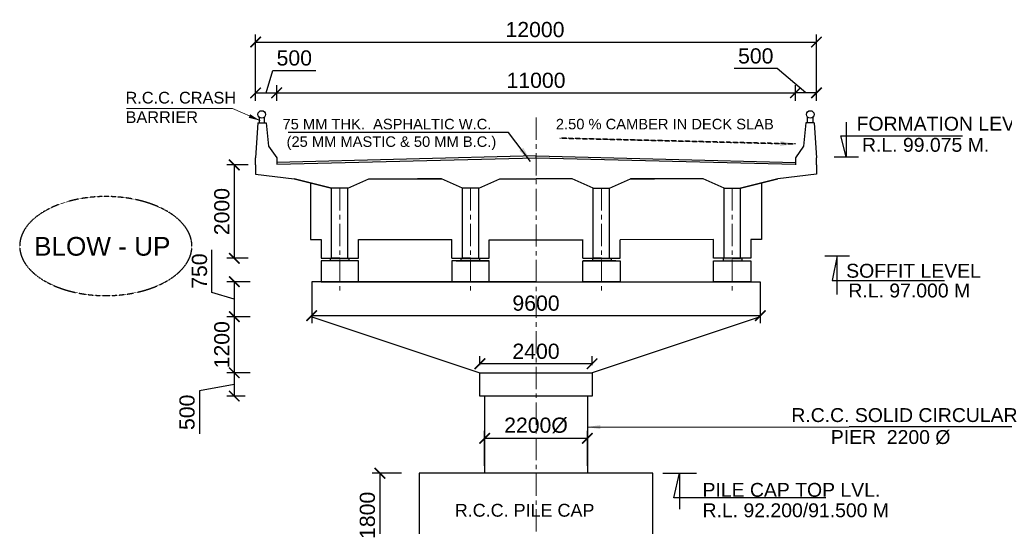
# Model space of a CAD drawing. Header units: millimetres. Extents: x -7734343280 to -3864522140, y -13315289801 to -345766.
# Tile 5 of 22: x -3864769075 to -3864726934, y -6657771580 to -6657749896. Entities that reach past the tile are written whole.
import ezdxf

# ---------------------------------------------------------------- set-up
doc = ezdxf.new("R2010")
doc.units = ezdxf.units.MM
doc.header["$MEASUREMENT"] = 0
doc.header["$PDMODE"] = 2
doc.linetypes.add('CENTER', pattern=[50.8, 31.75, -6.35, 6.35, -6.35])
doc.linetypes.add('DASHED', pattern=[0.75, 0.5, -0.25])
for name, color, linetype, lineweight in [('CEN', 3, 'CENTER', 13), ('DIM', 7, 'Continuous', 15), ('STR', 7, 'Continuous', 25)]:
    doc.layers.add(name, color=color, linetype=linetype, lineweight=lineweight)
doc.layers.add('CHNGE', color=7, linetype='Continuous')
doc.layers.add('TEXT', color=7, linetype='Continuous')
doc.styles.add('ROMANS', font='arial.ttf')
doc.dimstyles.new('ISO-25$7', dxfattribs={"dimtxt": 300, "dimasz": 200, "dimexe": 35, "dimexo": 30, "dimgap": 100, "dimtad": 1, "dimdec": 0, "dimtxsty": 'ROMANS', "dimcen": 130, "dimclrt": 2, "dimadec": 0, "dimazin": 0, "dimtfac": 1, "dimtdec": 0, "dimtmove": 0, "dimatfit": 3, "dimfxl": 1, "dimarcsym": 0})
doc.dimstyles.new('ROMANS', dxfattribs={"dimtxt": 650, "dimasz": 650, "dimexe": 325, "dimexo": 325, "dimgap": 325, "dimtad": 1, "dimdec": 0, "dimzin": 9, "dimdsep": 46, "dimtxsty": 'ROMANS', "dimcen": 325, "dimclrd": 4, "dimclre": 4, "dimclrt": 6, "dimadec": 0, "dimazin": 0, "dimtfac": 1, "dimtdec": 0, "dimtmove": 0, "dimatfit": 3, "dimfxl": 1, "dimtolj": 1, "dimtzin": 9, "dimarcsym": 0})

# ---------------------------------------------------------------- blocks, each defined once
blk = doc.blocks.new('_ArchTick')
at = {"color": 0, "linetype": 'ByBlock', "const_width": 0.15}
blk.add_lwpolyline([(-0.5, -0.5), (0.5, 0.5)], dxfattribs=at)
blk = doc.blocks.new('*D201')
at = {"layer": 'CHNGE', "color": 4, "lineweight": -2, "transparency": 16777216}
for p, q in [((-3864752734.884744, -6657769310.985193), (-3864753984.884744, -6657769310.985193)), ((-3864753659.884744, -6657769310.985193), (-3864753659.884744, -6657772910.985193)), ((-3864752804.884744, -6657772910.985193), (-3864753984.884744, -6657772910.985193))]:
    blk.add_line(p, q, dxfattribs=at)
at = {"layer": 'Defpoints', "color": 0, "lineweight": 30, "transparency": 16777216}
for p in [(-3864752409.884744, -6657769310.985193), (-3864753659.884744, -6657772910.985193), (-3864752479.884744, -6657772910.985193)]:
    blk.add_point(p, dxfattribs=at)
at = {"layer": 'CHNGE', "color": 4, "lineweight": -2, "transparency": 16777216, "xscale": 450, "yscale": 450, "zscale": 450}
for p, rotation in [((-3864753659.884744, -6657769310.985193), 90), ((-3864753659.884744, -6657772910.985193), 270)]:
    blk.add_blockref('_ArchTick', p, dxfattribs=dict(at, rotation=rotation))
at = {"layer": 'CHNGE', "color": 7, "transparency": 16777216, "insert": (-3864754191.757185, -6657771110.985194), "char_height": 650, "attachment_point": 5, "rotation": 90, "style": 'ROMANS'}
blk.add_mtext('\\A1;1800', dxfattribs=at)
blk = doc.blocks.new('*D210')
at = {"layer": 'CHNGE', "color": 4, "lineweight": -2, "transparency": 16777216}
for p, q in [((-3864749176.77404, -6657768985.985193), (-3864749176.77404, -6657767488.846016)), ((-3864749176.77404, -6657767813.846016), (-3864744776.77404, -6657767813.846016)), ((-3864744776.77404, -6657768985.985193), (-3864744776.77404, -6657767488.846016))]:
    blk.add_line(p, q, dxfattribs=at)
at = {"layer": 'Defpoints', "color": 0, "lineweight": 30, "transparency": 16777216}
for p in [(-3864744776.77404, -6657767813.846016), (-3864749176.77404, -6657769310.985193), (-3864744776.77404, -6657769310.985193)]:
    blk.add_point(p, dxfattribs=at)
at = {"layer": 'CHNGE', "color": 4, "lineweight": -2, "transparency": 16777216, "xscale": 450, "yscale": 450, "zscale": 450, "rotation": 180}
blk.add_blockref('_ArchTick', (-3864749176.77404, -6657767813.846016), dxfattribs=at)
at = {"layer": 'CHNGE', "color": 4, "lineweight": -2, "transparency": 16777216, "xscale": 450, "yscale": 450, "zscale": 450}
blk.add_blockref('_ArchTick', (-3864744776.77404, -6657767813.846016), dxfattribs=at)
at = {"layer": 'CHNGE', "color": 7, "transparency": 16777216, "insert": (-3864746976.77404, -6657767263.794856), "char_height": 650, "attachment_point": 5, "style": 'ROMANS'}
blk.add_mtext('\\A1;2200%%C', dxfattribs=at)
blk = doc.blocks.new('*D211')
at = {"layer": 'CHNGE', "color": 4, "lineweight": -2, "transparency": 16777216}
for p, q in [((-3864758976.774054, -6657753371.286219), (-3864758976.774054, -6657750529.175627)), ((-3864734976.774054, -6657753371.286218), (-3864734976.774054, -6657750529.175627)), ((-3864758976.774054, -6657750854.175627), (-3864734976.774054, -6657750854.175627))]:
    blk.add_line(p, q, dxfattribs=at)
at = {"layer": 'Defpoints', "color": 0, "lineweight": 30, "transparency": 16777216}
for p in [(-3864734976.774054, -6657750854.175627), (-3864758976.774054, -6657753696.286219), (-3864734976.774054, -6657753696.286218)]:
    blk.add_point(p, dxfattribs=at)
at = {"layer": 'CHNGE', "color": 4, "lineweight": -2, "transparency": 16777216, "xscale": 450, "yscale": 450, "zscale": 450, "rotation": 180}
blk.add_blockref('_ArchTick', (-3864758976.774054, -6657750854.175627), dxfattribs=at)
at = {"layer": 'CHNGE', "color": 4, "lineweight": -2, "transparency": 16777216, "xscale": 450, "yscale": 450, "zscale": 450}
blk.add_blockref('_ArchTick', (-3864734976.774054, -6657750854.175627), dxfattribs=at)
at = {"layer": 'CHNGE', "color": 7, "transparency": 16777216, "insert": (-3864747020.670105, -6657750322.303185), "char_height": 650, "attachment_point": 5, "style": 'ROMANS'}
blk.add_mtext('\\A1;12000', dxfattribs=at)
blk = doc.blocks.new('*D212')
at = {"layer": 'CHNGE', "color": 4, "lineweight": -2, "transparency": 16777216}
for p, q in [((-3864736655.136055, -6657751982.175627), (-3864738489.037828, -6657751982.175627)), ((-3864735426.774054, -6657753026.570827), (-3864736655.136055, -6657751982.175627)), ((-3864735876.774054, -6657753371.286218), (-3864735876.774054, -6657752701.570827)), ((-3864734976.774054, -6657753371.286218), (-3864734976.774054, -6657752701.570827)), ((-3864734976.774054, -6657753026.570827), (-3864735876.774054, -6657753026.570827))]:
    blk.add_line(p, q, dxfattribs=at)
at = {"layer": 'Defpoints', "color": 0, "lineweight": 30, "transparency": 16777216}
for p in [(-3864735876.774054, -6657753026.570827), (-3864735876.774054, -6657753696.286218), (-3864734976.774054, -6657753696.286218)]:
    blk.add_point(p, dxfattribs=at)
at = {"layer": 'CHNGE', "color": 4, "lineweight": -2, "transparency": 16777216, "xscale": 450, "yscale": 450, "zscale": 450, "rotation": 180}
blk.add_blockref('_ArchTick', (-3864735876.774054, -6657753026.570827), dxfattribs=at)
at = {"layer": 'CHNGE', "color": 4, "lineweight": -2, "transparency": 16777216, "xscale": 450, "yscale": 450, "zscale": 450}
blk.add_blockref('_ArchTick', (-3864734976.774054, -6657753026.570827), dxfattribs=at)
at = {"layer": 'CHNGE', "color": 7, "transparency": 16777216, "insert": (-3864737572.086942, -6657751450.303185), "char_height": 650, "attachment_point": 5, "style": 'ROMANS'}
blk.add_mtext('\\A1;500', dxfattribs=at)
blk = doc.blocks.new('*D213')
at = {"layer": 'CHNGE', "color": 4, "lineweight": -2, "transparency": 16777216}
for p, q in [((-3864758076.774054, -6657753371.286218), (-3864758076.774054, -6657752701.570827)), ((-3864735876.774054, -6657753371.286218), (-3864735876.774054, -6657752701.570827)), ((-3864758076.774054, -6657753026.570827), (-3864735876.774054, -6657753026.570827))]:
    blk.add_line(p, q, dxfattribs=at)
at = {"layer": 'Defpoints', "color": 0, "lineweight": 30, "transparency": 16777216}
for p in [(-3864735876.774054, -6657753026.570827), (-3864758076.774054, -6657753696.286218), (-3864735876.774054, -6657753696.286218)]:
    blk.add_point(p, dxfattribs=at)
at = {"layer": 'CHNGE', "color": 4, "lineweight": -2, "transparency": 16777216, "xscale": 450, "yscale": 450, "zscale": 450, "rotation": 180}
blk.add_blockref('_ArchTick', (-3864758076.774054, -6657753026.570827), dxfattribs=at)
at = {"layer": 'CHNGE', "color": 4, "lineweight": -2, "transparency": 16777216, "xscale": 450, "yscale": 450, "zscale": 450}
blk.add_blockref('_ArchTick', (-3864735876.774054, -6657753026.570827), dxfattribs=at)
at = {"layer": 'CHNGE', "color": 7, "transparency": 16777216, "insert": (-3864746976.774054, -6657752494.698384), "char_height": 650, "attachment_point": 5, "style": 'ROMANS'}
blk.add_mtext('\\A1;11000', dxfattribs=at)
blk = doc.blocks.new('*D214')
at = {"layer": 'CHNGE', "color": 4, "lineweight": -2, "transparency": 16777216}
for p, q in [((-3864758526.774054, -6657753026.570827), (-3864758239.712321, -6657752069.698384)), ((-3864758239.712321, -6657752069.698384), (-3864756405.810548, -6657752069.698384)), ((-3864758976.774054, -6657753046.286219), (-3864758976.774054, -6657752701.570827)), ((-3864758076.774054, -6657753046.286219), (-3864758076.774054, -6657752701.570827)), ((-3864758976.774054, -6657753026.570827), (-3864758076.774054, -6657753026.570827))]:
    blk.add_line(p, q, dxfattribs=at)
at = {"layer": 'Defpoints', "color": 0, "lineweight": 30, "transparency": 16777216}
for p in [(-3864758076.774054, -6657753026.570827), (-3864758976.774054, -6657753371.286219), (-3864758076.774054, -6657753371.286219)]:
    blk.add_point(p, dxfattribs=at)
at = {"layer": 'CHNGE', "color": 4, "lineweight": -2, "transparency": 16777216, "xscale": 450, "yscale": 450, "zscale": 450, "rotation": 180}
blk.add_blockref('_ArchTick', (-3864758976.774054, -6657753026.570827), dxfattribs=at)
at = {"layer": 'CHNGE', "color": 4, "lineweight": -2, "transparency": 16777216, "xscale": 450, "yscale": 450, "zscale": 450}
blk.add_blockref('_ArchTick', (-3864758076.774054, -6657753026.570827), dxfattribs=at)
at = {"layer": 'CHNGE', "color": 7, "transparency": 16777216, "insert": (-3864757322.761435, -6657751537.825942), "char_height": 650, "attachment_point": 5, "style": 'ROMANS'}
blk.add_mtext('\\A1;500', dxfattribs=at)
blk = doc.blocks.new('*D215')
at = {"layer": 'CHNGE', "color": 4, "lineweight": -2, "transparency": 16777216}
for p, q in [((-3864760846.757186, -6657761572.128335), (-3864760846.757186, -6657759743.547162)), ((-3864759211.774049, -6657761109.190067), (-3864760214.884744, -6657761109.190067)), ((-3864759889.884744, -6657761109.190067), (-3864759889.884744, -6657762609.190067)), ((-3864759889.884744, -6657761859.190067), (-3864760846.757186, -6657761572.128335)), ((-3864759211.774049, -6657762609.190067), (-3864760214.884744, -6657762609.190067))]:
    blk.add_line(p, q, dxfattribs=at)
at = {"layer": 'Defpoints', "color": 0, "lineweight": 30, "transparency": 16777216}
for p in [(-3864758886.774049, -6657761109.190067), (-3864759889.884744, -6657762609.190067), (-3864758886.774049, -6657762609.190067)]:
    blk.add_point(p, dxfattribs=at)
at = {"layer": 'CHNGE', "color": 4, "lineweight": -2, "transparency": 16777216, "xscale": 450, "yscale": 450, "zscale": 450}
for p, rotation in [((-3864759889.884744, -6657761109.190067), 90), ((-3864759889.884744, -6657762609.190067), 270)]:
    blk.add_blockref('_ArchTick', p, dxfattribs=dict(at, rotation=rotation))
at = {"layer": 'CHNGE', "color": 7, "transparency": 16777216, "insert": (-3864761378.629627, -6657760657.837749), "char_height": 650, "attachment_point": 5, "rotation": 90, "style": 'ROMANS'}
blk.add_mtext('\\A1;750', dxfattribs=at)
blk = doc.blocks.new('*D216')
at = {"layer": 'CHNGE', "color": 4, "lineweight": -2, "transparency": 16777216}
for p, q in [((-3864759211.774049, -6657762609.190067), (-3864760214.884744, -6657762609.190067)), ((-3864759889.884744, -6657762609.190067), (-3864759889.884744, -6657765009.190067)), ((-3864759214.884744, -6657765009.190067), (-3864760214.884744, -6657765009.190067))]:
    blk.add_line(p, q, dxfattribs=at)
at = {"layer": 'Defpoints', "color": 0, "lineweight": 30, "transparency": 16777216}
for p in [(-3864758886.774049, -6657762609.190067), (-3864759889.884744, -6657765009.190067), (-3864758889.884744, -6657765009.190067)]:
    blk.add_point(p, dxfattribs=at)
at = {"layer": 'CHNGE', "color": 4, "lineweight": -2, "transparency": 16777216, "xscale": 450, "yscale": 450, "zscale": 450}
for p, rotation in [((-3864759889.884744, -6657762609.190067), 90), ((-3864759889.884744, -6657765009.190067), 270)]:
    blk.add_blockref('_ArchTick', p, dxfattribs=dict(at, rotation=rotation))
at = {"layer": 'CHNGE', "color": 7, "transparency": 16777216, "insert": (-3864760421.757185, -6657763809.190068), "char_height": 650, "attachment_point": 5, "rotation": 90, "style": 'ROMANS'}
blk.add_mtext('\\A1;1200', dxfattribs=at)
blk = doc.blocks.new('*D217')
at = {"layer": 'CHNGE', "color": 4, "lineweight": -2, "transparency": 16777216}
for p, q in [((-3864759214.884744, -6657765009.190067), (-3864760214.884744, -6657765009.190067)), ((-3864759889.884744, -6657765009.190067), (-3864759889.884744, -6657766009.190068)), ((-3864759889.884744, -6657765509.190068), (-3864761378.629628, -6657765783.846015)), ((-3864761378.629628, -6657765783.846015), (-3864761378.629628, -6657767617.747788)), ((-3864759424.884744, -6657766009.190068), (-3864760214.884744, -6657766009.190068))]:
    blk.add_line(p, q, dxfattribs=at)
at = {"layer": 'Defpoints', "color": 0, "lineweight": 30, "transparency": 16777216}
for p in [(-3864758889.884744, -6657765009.190067), (-3864759889.884744, -6657766009.190068), (-3864759099.884744, -6657766009.190068)]:
    blk.add_point(p, dxfattribs=at)
at = {"layer": 'CHNGE', "color": 4, "lineweight": -2, "transparency": 16777216, "xscale": 450, "yscale": 450, "zscale": 450}
for p, rotation in [((-3864759889.884744, -6657765009.190067), 90), ((-3864759889.884744, -6657766009.190068), 270)]:
    blk.add_blockref('_ArchTick', p, dxfattribs=dict(at, rotation=rotation))
at = {"layer": 'CHNGE', "color": 7, "transparency": 16777216, "insert": (-3864761910.502069, -6657766700.796903), "char_height": 650, "attachment_point": 5, "rotation": 90, "style": 'ROMANS'}
blk.add_mtext('\\A1;500', dxfattribs=at)
blk = doc.blocks.new('*D218')
at = {"layer": 'CHNGE', "color": 4, "lineweight": -2, "transparency": 16777216}
for p, q in [((-3864759301.774054, -6657756109.190066), (-3864760214.884743, -6657756109.190066)), ((-3864759889.884743, -6657756109.190066), (-3864759889.884743, -6657760109.190063)), ((-3864759301.77406, -6657760109.190063), (-3864760214.884743, -6657760109.190063))]:
    blk.add_line(p, q, dxfattribs=at)
at = {"layer": 'Defpoints', "color": 0, "lineweight": 30, "transparency": 16777216}
for p in [(-3864758976.774054, -6657756109.190066), (-3864759889.884743, -6657760109.190063), (-3864758976.77406, -6657760109.190063)]:
    blk.add_point(p, dxfattribs=at)
at = {"layer": 'CHNGE', "color": 4, "lineweight": -2, "transparency": 16777216, "xscale": 450, "yscale": 450, "zscale": 450}
for p, rotation in [((-3864759889.884743, -6657756109.190066), 90), ((-3864759889.884743, -6657760109.190063), 270)]:
    blk.add_blockref('_ArchTick', p, dxfattribs=dict(at, rotation=rotation))
at = {"layer": 'CHNGE', "color": 7, "transparency": 16777216, "insert": (-3864760421.757184, -6657758109.190065), "char_height": 650, "attachment_point": 5, "rotation": 90, "style": 'ROMANS'}
blk.add_mtext('\\A1;2000', dxfattribs=at)
blk = doc.blocks.new('*D164')
at = {"layer": 'CHNGE', "color": 4, "lineweight": -2, "transparency": 16777216}
for p, q in [((-3864756576.774048, -6657761434.190067), (-3864756576.774048, -6657762888.846016)), ((-3864737376.774048, -6657761434.190049), (-3864737376.774048, -6657762888.846016)), ((-3864756576.774048, -6657762563.846016), (-3864737376.774048, -6657762563.846016))]:
    blk.add_line(p, q, dxfattribs=at)
at = {"layer": 'Defpoints', "color": 0, "lineweight": 30, "transparency": 16777216}
for p in [(-3864756576.774048, -6657761109.190067), (-3864737376.774048, -6657761109.190049), (-3864737376.774048, -6657762563.846016)]:
    blk.add_point(p, dxfattribs=at)
at = {"layer": 'CHNGE', "color": 4, "lineweight": -2, "transparency": 16777216, "xscale": 450, "yscale": 450, "zscale": 450, "rotation": 180}
blk.add_blockref('_ArchTick', (-3864756576.774048, -6657762563.846016), dxfattribs=at)
at = {"layer": 'CHNGE', "color": 4, "lineweight": -2, "transparency": 16777216, "xscale": 450, "yscale": 450, "zscale": 450}
blk.add_blockref('_ArchTick', (-3864737376.774048, -6657762563.846016), dxfattribs=at)
at = {"layer": 'CHNGE', "color": 7, "transparency": 16777216, "insert": (-3864746976.774048, -6657762031.973574), "char_height": 650, "attachment_point": 5, "style": 'ROMANS'}
blk.add_mtext('\\A1;9600', dxfattribs=at)
blk = doc.blocks.new('*D196')
at = {"layer": 'CHNGE', "color": 4, "lineweight": -2, "transparency": 16777216}
for p, q in [((-3864749376.774041, -6657764684.190067), (-3864749376.774042, -6657764298.809713)), ((-3864744576.774041, -6657764684.19006), (-3864744576.774042, -6657764298.809706)), ((-3864744576.774041, -6657764623.809706), (-3864749376.774041, -6657764623.809713))]:
    blk.add_line(p, q, dxfattribs=at)
at = {"layer": 'Defpoints', "color": 0, "lineweight": 30, "transparency": 16777216}
for p in [(-3864749376.774041, -6657764623.809713), (-3864749376.77404, -6657765009.190067), (-3864744576.77404, -6657765009.19006)]:
    blk.add_point(p, dxfattribs=at)
at = {"layer": 'CHNGE', "color": 4, "lineweight": -2, "transparency": 16777216, "xscale": 450, "yscale": 450, "zscale": 450}
for p, rotation in [((-3864749376.774041, -6657764623.809713), 180.0000000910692), ((-3864744576.774041, -6657764623.809706), 9.106923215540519e-08)]:
    blk.add_blockref('_ArchTick', p, dxfattribs=dict(at, rotation=rotation))
at = {"layer": 'CHNGE', "color": 7, "transparency": 16777216, "insert": (-3864746976.774042, -6657764091.937267), "char_height": 650, "attachment_point": 5, "rotation": 0.0000000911, "style": 'ROMANS'}
blk.add_mtext('\\A1;2400', dxfattribs=at)

msp = doc.modelspace()

# ---------------------------------------------------------------- hatches: boundary and pattern name
at = {"layer": 'TEXT'}
for points in [[(-3864755010.865894, -6657760212.940711), (-3864755010.865894, -6657760109.190063), (-3864755808.947811, -6657760109.190063), (-3864755808.947811, -6657760212.940711)], [(-3864754989.102714, -6657760212.940711), (-3864754989.102714, -6657760109.190063), (-3864755787.184631, -6657760109.190063), (-3864755787.184631, -6657760212.940711)], [(-3864749410.865894, -6657760212.940711), (-3864749410.865894, -6657760109.190063), (-3864750208.947811, -6657760109.190063), (-3864750208.947811, -6657760212.940711)], [(-3864749410.865894, -6657760212.940711), (-3864749410.865894, -6657760109.190063), (-3864750208.947811, -6657760109.190063), (-3864750208.947811, -6657760212.940711)], [(-3864749389.102714, -6657760212.940711), (-3864749389.102714, -6657760109.190063), (-3864750187.184631, -6657760109.190063), (-3864750187.184631, -6657760212.940711)], [(-3864749389.102713, -6657760212.940711), (-3864749389.102713, -6657760109.190063), (-3864750187.18463, -6657760109.190063), (-3864750187.18463, -6657760212.940711)], [(-3864744564.445385, -6657760212.940711), (-3864744564.445385, -6657760109.190063), (-3864743766.363468, -6657760109.190063), (-3864743766.363468, -6657760212.940711)], [(-3864744564.445385, -6657760212.940711), (-3864744564.445385, -6657760109.190063), (-3864743766.363468, -6657760109.190063), (-3864743766.363468, -6657760212.940711)], [(-3864744542.682205, -6657760212.940711), (-3864744542.682205, -6657760109.190063), (-3864743744.600288, -6657760109.190063), (-3864743744.600288, -6657760212.940711)], [(-3864744542.682204, -6657760212.940711), (-3864744542.682204, -6657760109.190063), (-3864743744.600287, -6657760109.190063), (-3864743744.600287, -6657760212.940711)], [(-3864738964.445385, -6657760212.940711), (-3864738964.445385, -6657760109.190063), (-3864738166.363468, -6657760109.190063), (-3864738166.363468, -6657760212.940711)], [(-3864738942.682204, -6657760212.940711), (-3864738942.682204, -6657760109.190063), (-3864738144.600287, -6657760109.190063), (-3864738144.600287, -6657760212.940711)]]:
    msp.add_hatch(color=7, dxfattribs=at).paths.add_polyline_path(points)

# ---------------------------------------------------------------- linework, layer by layer
at = {"color": 7}
for p, q in [((-3864758876.774054, -6657754309.190066), (-3864758976.774054, -6657755809.190066)), ((-3864758876.774054, -6657754309.190066), (-3864758526.774054, -6657754309.190066)), ((-3864758526.774054, -6657754309.190066), (-3864758426.774054, -6657755309.190066)), ((-3864735426.774054, -6657754309.190066), (-3864735526.774054, -6657755309.190066)), ((-3864735076.774054, -6657754309.190066), (-3864735426.774054, -6657754309.190066)), ((-3864735076.774054, -6657754309.190066), (-3864734976.774054, -6657755809.190066)), ((-3864758426.774054, -6657755309.190066), (-3864758076.774054, -6657755809.190066)), ((-3864735526.774054, -6657755309.190066), (-3864735876.774054, -6657755809.190066)), ((-3864758976.774054, -6657756109.190066), (-3864758976.774054, -6657755809.190066)), ((-3864758976.774054, -6657756109.190066), (-3864758976.774054, -6657755809.190066)), ((-3864758076.774054, -6657755809.190066), (-3864758076.774054, -6657756083.781259)), ((-3864758076.774054, -6657756083.781259), (-3864758076.774054, -6657756083.781259)), ((-3864758076.774054, -6657756083.781259), (-3864758076.774054, -6657756083.781259)), ((-3864735876.774054, -6657755809.190066), (-3864735876.774054, -6657756083.781259)), ((-3864735876.774054, -6657756083.781259), (-3864735876.774054, -6657756083.781259)), ((-3864735876.774054, -6657756083.781259), (-3864735876.774054, -6657756083.781259)), ((-3864735876.774054, -6657756083.781259), (-3864735876.774054, -6657756083.781259)), ((-3864735876.774054, -6657756083.781259), (-3864735876.774054, -6657756083.781259)), ((-3864758976.774054, -6657756109.190066), (-3864758976.774054, -6657756509.190067)), ((-3864758976.774054, -6657756509.190067), (-3864757326.774049, -6657756709.190063)), ((-3864734976.774045, -6657756509.190067), (-3864736626.77405, -6657756709.190063))]:
    msp.add_line(p, q, dxfattribs=at)
for points in [[(-3864758829.866406, -6657754071.481795), (-3864758829.866406, -6657754309.190066), (-3864758602.347643, -6657754309.190066), (-3864758602.347643, -6657754071.481795)], [(-3864735123.681703, -6657754071.481795), (-3864735123.681703, -6657754309.190066), (-3864735351.200466, -6657754309.190066), (-3864735351.200466, -6657754071.481795)], [(-3864735876.774054, -6657756083.781259), (-3864735876.774054, -6657756109.190066)], [(-3864735876.774054, -6657756083.781259), (-3864735876.774054, -6657756109.190066)]]:
    msp.add_lwpolyline(points, dxfattribs=at)
for centre in [(-3864758716.107024, -6657753952.64264), (-3864735237.441084, -6657753952.64264)]:
    msp.add_circle(centre, 162.763962, dxfattribs=at)
at = {"layer": 'CEN', "color": 7, "ltscale": 30}
for p, q in [((-3864746976.774055, -6657754085.199057), (-3864746976.774036, -6657773618.878986)), ((-3864755376.774046, -6657757109.189813), (-3864755376.77405, -6657761621.072981)), ((-3864749776.774046, -6657757109.189817), (-3864749776.77405, -6657761621.072986)), ((-3864744176.774046, -6657757109.189813), (-3864744176.77405, -6657761621.072981)), ((-3864738576.774046, -6657757109.189817), (-3864738576.77405, -6657761621.072986))]:
    msp.add_line(p, q, dxfattribs=at)
at = {"layer": 'STR', "color": 7}
for p, q in [((-3864733709.58286, -6657754275.915672), (-3864733709.58286, -6657755760.903352)), ((-3864733709.58286, -6657755760.903352), (-3864733925.436254, -6657754865.88776)), ((-3864733925.436254, -6657754865.88776), (-3864728729.189575, -6657754865.88776)), ((-3864758076.774054, -6657756083.781259), (-3864746976.774054, -6657755809.190066)), ((-3864746976.774054, -6657755809.190066), (-3864735876.774054, -6657756083.781259)), ((-3864734976.774054, -6657756109.190066), (-3864734976.774054, -6657755809.190066)), ((-3864734976.774054, -6657756109.190066), (-3864734976.774054, -6657755809.190066)), ((-3864734219.674155, -6657755760.903352), (-3864733173.471508, -6657755760.903352)), ((-3864734976.774054, -6657756109.190066), (-3864734976.774054, -6657756509.190067)), ((-3864754126.774049, -6657756709.190063), (-3864751026.774044, -6657756709.190063)), ((-3864739826.77405, -6657756709.190063), (-3864742926.774055, -6657756709.190063)), ((-3864755026.774049, -6657757109.190063), (-3864755726.774049, -6657757109.190063)), ((-3864749426.774045, -6657757109.190067), (-3864750126.774049, -6657757109.190067)), ((-3864744526.774054, -6657757109.190067), (-3864743826.77405, -6657757109.190067)), ((-3864738926.77405, -6657757109.190063), (-3864738226.77405, -6657757109.190063)), ((-3864750389.22853, -6657760212.940711), (-3864748992.585175, -6657760212.940711)), ((-3864750389.22853, -6657760212.940711), (-3864748992.585175, -6657760212.940711)), ((-3864743564.319569, -6657760212.940711), (-3864744960.962924, -6657760212.940711)), ((-3864743564.319569, -6657760212.940711), (-3864744960.962924, -6657760212.940711)), ((-3864756176.774049, -6657761109.190067), (-3864737776.774049, -6657761109.190067)), ((-3864741576.774049, -6657761109.190067), (-3864737776.774049, -6657761109.190067)), ((-3864749176.77404, -6657766009.190067), (-3864749176.77404, -6657769310.985193)), ((-3864744776.77404, -6657766009.190066), (-3864744776.77404, -6657769310.985193))]:
    msp.add_line(p, q, dxfattribs=at)
for points in [[(-3864746976.774054, -6657755809.190066), (-3864746976.774054, -6657755729.190066), (-3864758070.632243, -6657756003.629322), (-3864758076.774054, -6657756003.629322)], [(-3864746976.774054, -6657755729.190066), (-3864735876.774054, -6657756003.781259)], [(-3864755726.774049, -6657757109.190063), (-3864757326.774049, -6657756709.190063), (-3864757326.774049, -6657756709.190063), (-3864755726.774049, -6657757109.190063)], [(-3864756626.048782, -6657756884.371379), (-3864756626.048786, -6657759309.190067), (-3864756176.054768, -6657759309.190067), (-3864756176.054768, -6657760109.190067), (-3864754576.774049, -6657760109.190067), (-3864754576.774049, -6657759309.19106), (-3864754261.290011, -6657759309.19107), (-3864754261.290011, -6657759309.19107), (-3864750576.774049, -6657759309.191075), (-3864750576.774049, -6657759309.191075)], [(-3864755026.774049, -6657757109.190063), (-3864754126.774049, -6657756709.190063), (-3864754126.774049, -6657756709.190063), (-3864753099.884744, -6657756709.190063)], [(-3864750126.774044, -6657757109.190063), (-3864751026.774044, -6657756709.190063), (-3864751026.774044, -6657756709.190063), (-3864752053.663349, -6657756709.190063)], [(-3864749426.774049, -6657757109.190063), (-3864748526.774049, -6657756709.190063), (-3864748526.774049, -6657756709.190063), (-3864746976.774053, -6657756709.190063)], [(-3864744526.77405, -6657757109.190063), (-3864745426.77405, -6657756709.190063), (-3864745426.77405, -6657756709.190063), (-3864746976.774046, -6657756709.190063)], [(-3864743826.774055, -6657757109.190063), (-3864742926.774055, -6657756709.190063), (-3864742926.774055, -6657756709.190063), (-3864741899.88475, -6657756709.190063)], [(-3864737327.499316, -6657756884.371379), (-3864737327.499313, -6657759309.190067), (-3864737777.49333, -6657759309.190067), (-3864737777.49333, -6657760109.190067), (-3864739376.774049, -6657760109.190067), (-3864739376.77405, -6657759309.19106), (-3864739376.77405, -6657759309.19106), (-3864739376.77405, -6657759309.19106), (-3864743376.145017, -6657759312.098248), (-3864743376.145017, -6657759312.098248)], [(-3864738926.77405, -6657757109.190063), (-3864739826.77405, -6657756709.190063), (-3864739826.77405, -6657756709.190063), (-3864740853.663354, -6657756709.190063)], [(-3864738226.77405, -6657757109.190063), (-3864736626.77405, -6657756709.190063), (-3864736626.77405, -6657756709.190063), (-3864738226.77405, -6657757109.190063)], [(-3864755376.774049, -6657760109.190067), (-3864755726.774049, -6657760109.190067), (-3864755726.774049, -6657757109.190063)], [(-3864755376.774049, -6657760109.190067), (-3864755026.774049, -6657760109.190067), (-3864755026.774049, -6657757109.190063)], [(-3864749776.774049, -6657760109.190067), (-3864750126.774049, -6657760109.190067), (-3864750126.774049, -6657757109.190063)], [(-3864749776.774049, -6657760109.190067), (-3864749426.774049, -6657760109.190067), (-3864749426.774049, -6657757109.190063)], [(-3864744176.77405, -6657760109.190067), (-3864744526.77405, -6657760109.190067), (-3864744526.77405, -6657757109.190063)], [(-3864744176.77405, -6657760109.190067), (-3864743826.77405, -6657760109.190067), (-3864743826.77405, -6657757109.190063)], [(-3864738576.77405, -6657760109.190067), (-3864738926.77405, -6657760109.190067), (-3864738926.77405, -6657757109.190063)], [(-3864738576.77405, -6657760109.190067), (-3864738226.77405, -6657760109.190067), (-3864738226.77405, -6657757109.190063)], [(-3864750576.774049, -6657760109.190067), (-3864750576.774049, -6657759309.191075)], [(-3864750576.774049, -6657760109.190067), (-3864748976.774049, -6657760109.190067), (-3864748976.148504, -6657759316.517548)], [(-3864748976.148504, -6657759316.517548), (-3864744976.774049, -6657759316.517548)], [(-3864744976.774049, -6657760109.190062), (-3864744976.774049, -6657759309.19107)], [(-3864744976.774049, -6657760109.190062), (-3864743376.774049, -6657760109.190062), (-3864743376.148504, -6657759316.517542)], [(-3864746976.774048, -6657761109.190067), (-3864756576.774048, -6657761109.190067), (-3864756576.774046, -6657762609.190067), (-3864749376.77404, -6657765009.190067)], [(-3864746976.774048, -6657761109.190067), (-3864737376.774048, -6657761109.190047), (-3864737376.774047, -6657762609.190047), (-3864744576.774048, -6657765009.190063)], [(-3864749376.77404, -6657765009.190067), (-3864749376.77404, -6657765009.190067), (-3864749376.77404, -6657765009.190067), (-3864744576.77404, -6657765009.190067), (-3864744576.774041, -6657766009.190066), (-3864749376.77404, -6657766009.190067)]]:
    msp.add_lwpolyline(points, dxfattribs=at)
for points in [[(-3864754576.774049, -6657760212.940711), (-3864756176.774049, -6657760212.940711), (-3864756176.774049, -6657761109.190067), (-3864754576.774049, -6657761109.190067)], [(-3864748976.774049, -6657760212.940711), (-3864750576.774049, -6657760212.940711), (-3864750576.774049, -6657761109.190067), (-3864748976.774049, -6657761109.190067)], [(-3864744976.774049, -6657760212.940711), (-3864743376.774049, -6657760212.940711), (-3864743376.774049, -6657761109.190067), (-3864744976.774049, -6657761109.190067)], [(-3864739376.774049, -6657760212.940711), (-3864737776.774049, -6657760212.940711), (-3864737776.774049, -6657761109.190067), (-3864739376.774049, -6657761109.190067)], [(-3864749376.77404, -6657765009.190067), (-3864744576.77404, -6657765009.190067), (-3864744576.774041, -6657766009.190066), (-3864749376.77404, -6657766009.190067)]]:
    msp.add_lwpolyline(points, close=True, dxfattribs=at)
at = {"layer": 'STR', "color": 7, "ltscale": 1000}
msp.add_lwpolyline([(-3864741976.774055, -6657769310.985193), (-3864751976.774055, -6657769310.985193), (-3864751976.774036, -6657772910.985216), (-3864741976.774036, -6657772910.985216)], close=True, dxfattribs=at)
at = {"layer": 'TEXT', "color": 7}
for p, q in [((-3864755789.947811, -6657760109.190063), (-3864755789.947811, -6657760212.940711)), ((-3864755789.947811, -6657760109.190063), (-3864755789.947811, -6657760212.940711)), ((-3864754991.865894, -6657760109.190063), (-3864754991.865894, -6657760212.940711)), ((-3864754991.865894, -6657760109.190063), (-3864754991.865894, -6657760212.940711)), ((-3864750189.947811, -6657760109.190063), (-3864750189.947811, -6657760212.940711)), ((-3864750189.947811, -6657760109.190063), (-3864750189.947811, -6657760212.940711)), ((-3864750189.947811, -6657760109.190063), (-3864750189.947811, -6657760212.940711)), ((-3864750189.947811, -6657760109.190063), (-3864750189.947811, -6657760212.940711)), ((-3864749391.865894, -6657760109.190063), (-3864749391.865894, -6657760212.940711)), ((-3864749391.865894, -6657760109.190063), (-3864749391.865894, -6657760212.940711)), ((-3864749391.865894, -6657760109.190063), (-3864749391.865894, -6657760212.940711)), ((-3864749391.865894, -6657760109.190063), (-3864749391.865894, -6657760212.940711)), ((-3864744561.682205, -6657760109.190063), (-3864744561.682205, -6657760212.940711)), ((-3864744561.682205, -6657760109.190063), (-3864744561.682205, -6657760212.940711)), ((-3864744561.682204, -6657760109.190063), (-3864744561.682204, -6657760212.940711)), ((-3864744561.682204, -6657760109.190063), (-3864744561.682204, -6657760212.940711)), ((-3864743763.600288, -6657760109.190063), (-3864743763.600288, -6657760212.940711)), ((-3864743763.600288, -6657760109.190063), (-3864743763.600288, -6657760212.940711)), ((-3864743763.600287, -6657760109.190063), (-3864743763.600287, -6657760212.940711)), ((-3864743763.600287, -6657760109.190063), (-3864743763.600287, -6657760212.940711)), ((-3864738961.682204, -6657760109.190063), (-3864738961.682204, -6657760212.940711)), ((-3864738961.682204, -6657760109.190063), (-3864738961.682204, -6657760212.940711)), ((-3864738163.600287, -6657760109.190063), (-3864738163.600287, -6657760212.940711)), ((-3864738163.600287, -6657760109.190063), (-3864738163.600287, -6657760212.940711))]:
    msp.add_line(p, q, dxfattribs=at)
at = {"layer": 'TEXT', "color": 7, "ltscale": 200}
for p, q in [((-3864734609.884745, -6657760007.837023), (-3864733563.682097, -6657760007.837023)), ((-3864734086.783422, -6657760007.837023), (-3864734302.636816, -6657761061.412844)), ((-3864734086.783422, -6657761651.384932), (-3864734086.783422, -6657760007.837023)), ((-3864734302.636816, -6657761061.412844), (-3864729498.885921, -6657761061.412844))]:
    msp.add_line(p, q, dxfattribs=at)
at = {"layer": 'TEXT', "color": 7, "linetype": 'ByBlock'}
msp.add_line((-3864741551.765927, -6657769310.985193), (-3864740109.896289, -6657769310.985193), dxfattribs=at)
at = {"layer": 'TEXT', "color": 6, "linetype": 'DASHED', "lineweight": 30, "ltscale": 20}
msp.add_lwpolyline([(-3864745950.397673, -6657754964.580509), (-3864735876.774054, -6657755213.781259)], dxfattribs=at)
at = {"layer": 'TEXT', "color": 7}
msp.add_lwpolyline([(-3864734570.234205, -6657770367.208939), (-3864741079.884744, -6657770367.208939), (-3864740830.831108, -6657769310.985193), (-3864740830.831108, -6657770852.995716)], dxfattribs=at)
at = {"layer": 'TEXT', "color": 6, "linetype": 'DASHED', "lineweight": 30, "ltscale": 20, "extrusion": (0, 0, -1)}
msp.add_ellipse((-3864765389.577909, -6657759585.760249), major_axis=(-3685.633782, 0), ratio=0.5753924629, start_param=-1.5707963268, end_param=4.7123889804, dxfattribs=at)

# ---------------------------------------------------------------- texts
at = {"layer": 'TEXT', "color": 7, "style": 'ROMANS'}
for s, height, p in [('FORMATION LEVEL', 594, (-3864733254.450306, -6657754645.247889)), (' R.L. 99.075 M.', 594, (-3864733254.450306, -6657755549.156572)), ('BLOW - UP', 800, (-3864768459.577909, -6657759995.760249)), ('SOFFIT LEVEL', 594, (-3864733700.778031, -6657760939.560362)), (' R.L. 97.000 M ', 594, (-3864733838.022597, -6657761783.95612)), ('R.C.C. SOLID CIRCULAR', 594, (-3864736049.189323, -6657767116.315773)), (' PIER  2200 Ø', 594, (-3864734590.446627, -6657768056.791684)), ('PILE CAP TOP LVL.', 594, (-3864739850.275918, -6657770317.628407)), ('R.C.C. PILE CAP', 550, (-3864750454.7722, -6657771168.125919)), (' R.L. 92.200/91.500 M', 594, (-3864740079.5135, -6657771190.927896))]:
    msp.add_text(s, height=height, dxfattribs=at).set_placement(p)
at = {"layer": 'TEXT', "color": 7, "attachment_point": 1, "style": 'ROMANS'}
for s, insert, char_height, width in [('{\\fArial|b0|i0|c238|p34;R.C.C. CRASH }\\P{\\fArial|b0|i0|c238|p34;BARRIER}', (-3864764546.228038, -6657752983.452827), 500, 8453.95800246), ('7{\\fArial|b0|i0|c238|p34;5 MM THK.}  ASPHALTIC W.C.\\P{\\fArial|b0|i0|c238|p34; }(25 MM MASTIC & 50 MM B.C.)', (-3864757827.605986, -6657754139.295499), 450, 10396.45258794), ('2.50 % CAMBER IN DECK SLAB', (-3864746127.605986, -6657754139.295499), 450, 10396.45258794)]:
    msp.add_mtext(s, dxfattribs=dict(at, insert=insert, char_height=char_height, width=width))

# ---------------------------------------------------------------- dimensions: what is measured, and where the dimension line sits
at = {"layer": 'CHNGE', "color": 7}
dim = msp.add_linear_dim(base=(-3864734976.774054, -6657750854.175627), p1=(-3864758976.774054, -6657753696.286219), p2=(-3864734976.774054, -6657753696.286218), dimstyle='ROMANS', override={"dimasz": 450, "dimgap": 200, "dimlfac": 0.5, "dimblk1": 'ArchTick', "dimblk2": 'ArchTick', "dimsah": 1, "dimclrt": 7, "dimtmove": 1}, dxfattribs=at)
dim.commit()
dim.dimension.update_dxf_attribs({"geometry": '*D211', "text_midpoint": (-3864747020.670105, -6657750854.175627), "dimtype": 160})
dim = msp.add_linear_dim(base=(-3864735876.774054, -6657753026.570827), p1=(-3864734976.774054, -6657753696.286218), p2=(-3864735876.774054, -6657753696.286218), angle=180, text='500', dimstyle='ROMANS', override={"dimasz": 450, "dimgap": 200, "dimlfac": 0.5, "dimblk1": 'ArchTick', "dimblk2": 'ArchTick', "dimsah": 1, "dimclrt": 7, "dimtmove": 1}, dxfattribs=at)
dim.commit()
dim.dimension.update_dxf_attribs({"geometry": '*D212', "text_midpoint": (-3864736855.136055, -6657751982.175627), "dimtype": 160})
for base, p1, p2, text, picture, middle in [((-3864758076.774054, -6657753026.570827), (-3864758976.774054, -6657753371.286219), (-3864758076.774054, -6657753371.286219), '500', '*D214', (-3864758039.712321, -6657751537.825942)), ((-3864735876.774054, -6657753026.570827), (-3864758076.774054, -6657753696.286218), (-3864735876.774054, -6657753696.286218), '11000', '*D213', (-3864746976.774054, -6657752494.698384)), ((-3864744776.77404, -6657767813.846016), (-3864749176.77404, -6657769310.985193), (-3864744776.77404, -6657769310.985193), '2200%%C', '*D210', (-3864746976.77404, -6657767263.794856))]:
    dim = msp.add_linear_dim(base=base, p1=p1, p2=p2, text=text, dimstyle='ROMANS', override={"dimasz": 450, "dimgap": 200, "dimlfac": 0.5, "dimblk1": 'ArchTick', "dimblk2": 'ArchTick', "dimsah": 1, "dimclrt": 7, "dimtmove": 1}, dxfattribs=at)
    dim.commit()
    dim.dimension.update_dxf_attribs({"geometry": picture, "text_midpoint": middle})
dim = msp.add_linear_dim(base=(-3864759889.884743, -6657760109.190063), p1=(-3864758976.774054, -6657756109.190066), p2=(-3864758976.77406, -6657760109.190063), angle=90, text='2000', dimstyle='ROMANS', override={"dimasz": 450, "dimgap": 200, "dimlfac": 0.5, "dimblk1": 'ArchTick', "dimblk2": 'ArchTick', "dimsah": 1, "dimclrt": 7, "dimtmove": 1}, dxfattribs=at)
dim.commit()
dim.dimension.update_dxf_attribs({"geometry": '*D218', "text_midpoint": (-3864760421.757184, -6657758109.190065)})
for base, p1, p2, picture, middle in [((-3864759889.884744, -6657762609.190067), (-3864758886.774049, -6657761109.190067), (-3864758886.774049, -6657762609.190067), '*D215', (-3864761378.629627, -6657761372.128336)), ((-3864759889.884744, -6657765009.190067), (-3864758886.774049, -6657762609.190067), (-3864758889.884744, -6657765009.190067), '*D216', (-3864760421.757185, -6657763809.190068)), ((-3864753659.884744, -6657772910.985193), (-3864752409.884744, -6657769310.985193), (-3864752479.884744, -6657772910.985193), '*D201', (-3864754191.757185, -6657771110.985194))]:
    dim = msp.add_linear_dim(base=base, p1=p1, p2=p2, angle=90, dimstyle='ROMANS', override={"dimasz": 450, "dimgap": 200, "dimlfac": 0.5, "dimblk1": 'ArchTick', "dimblk2": 'ArchTick', "dimsah": 1, "dimclrt": 7, "dimtmove": 1}, dxfattribs=at)
    dim.commit()
    dim.dimension.update_dxf_attribs({"geometry": picture, "text_midpoint": middle})
dim = msp.add_aligned_dim(p1=(-3864756576.774048, -6657761109.190067), p2=(-3864737376.774048, -6657761109.190049), distance=-1454.655967, dimstyle='ROMANS', override={"dimasz": 450, "dimgap": 200, "dimlfac": 0.5, "dimblk1": 'ArchTick', "dimblk2": 'ArchTick', "dimsah": 1, "dimclrt": 7, "dimtmove": 1}, dxfattribs=at)
dim.commit()
dim.dimension.update_dxf_attribs({"geometry": '*D164', "text_midpoint": (-3864746976.774048, -6657762031.973574)})
dim = msp.add_aligned_dim(p1=(-3864744576.77404, -6657765009.19006), p2=(-3864749376.77404, -6657765009.190067), distance=-385.380354, text='2400', dimstyle='ROMANS', override={"dimasz": 450, "dimgap": 200, "dimlfac": 0.5, "dimblk1": 'ArchTick', "dimblk2": 'ArchTick', "dimsah": 1, "dimclrt": 7, "dimtmove": 1}, dxfattribs=at)
dim.commit()
dim.dimension.update_dxf_attribs({"geometry": '*D196', "text_midpoint": (-3864746976.774042, -6657764091.937267)})
dim = msp.add_linear_dim(base=(-3864759889.884744, -6657766009.190068), p1=(-3864758889.884744, -6657765009.190067), p2=(-3864759099.884744, -6657766009.190068), angle=90, dimstyle='ROMANS', override={"dimasz": 450, "dimgap": 200, "dimlfac": 0.5, "dimblk1": 'ArchTick', "dimblk2": 'ArchTick', "dimsah": 1, "dimclrt": 7, "dimtmove": 1}, dxfattribs=at)
dim.commit()
dim.dimension.update_dxf_attribs({"geometry": '*D217', "text_midpoint": (-3864761378.629627, -6657765983.846016), "dimtype": 160})

# ---------------------------------------------------------------- leaders
at = {"layer": 'DIM', "color": 7, "ltscale": 200}
msp.add_leader([(-3864758785.799191, -6657754217.076473), (-3864759971.915793, -6657753703.797737), (-3864764497.85471, -6657753703.797737)], dimstyle='ISO-25$7', override={"dimtxt": 260, "dimasz": 500, "dimexe": 50, "dimexo": 180, "dimgap": 60, "dimdsep": 46, "dimcen": 750, "dimclrd": 4, "dimclre": 4, "dimlwd": 13, "dimlwe": 13}, dxfattribs=at)
at = {"layer": 'DIM', "color": 7}
for points in [[(-3864744776.77404, -6657767332.073231), (-3864733568.101282, -6657767326.363192)], [(-3864719243.326263, -6657767326.363192), (-3864733568.101282, -6657767326.363192)]]:
    msp.add_leader(points, dimstyle='ROMANS', override={"dimtxt": 550, "dimasz": 550, "dimlfac": 0.4, "dimtmove": 1}, dxfattribs=at)
at = {"layer": 'STR', "color": 7}
msp.add_leader([(-3864747206.279014, -6657755959.074052), (-3864748153.415793, -6657754728.675627), (-3864757590.915793, -6657754728.675627)], dimstyle='ROMANS', override={"dimgap": 325, "dimtad": 0, "dimfxl": 100}, dxfattribs=at)
at = {"layer": 'TEXT', "color": 6, "linetype": 'DASHED', "lineweight": 30, "ltscale": 20}
msp.add_leader([(-3864735876.774054, -6657755213.781259), (-3864745950.397673, -6657754964.580509)], dimstyle='ROMANS', override={"dimgap": 325, "dimtad": 0, "dimfxl": 100}, dxfattribs=at)

doc.saveas('drawing.dxf')
